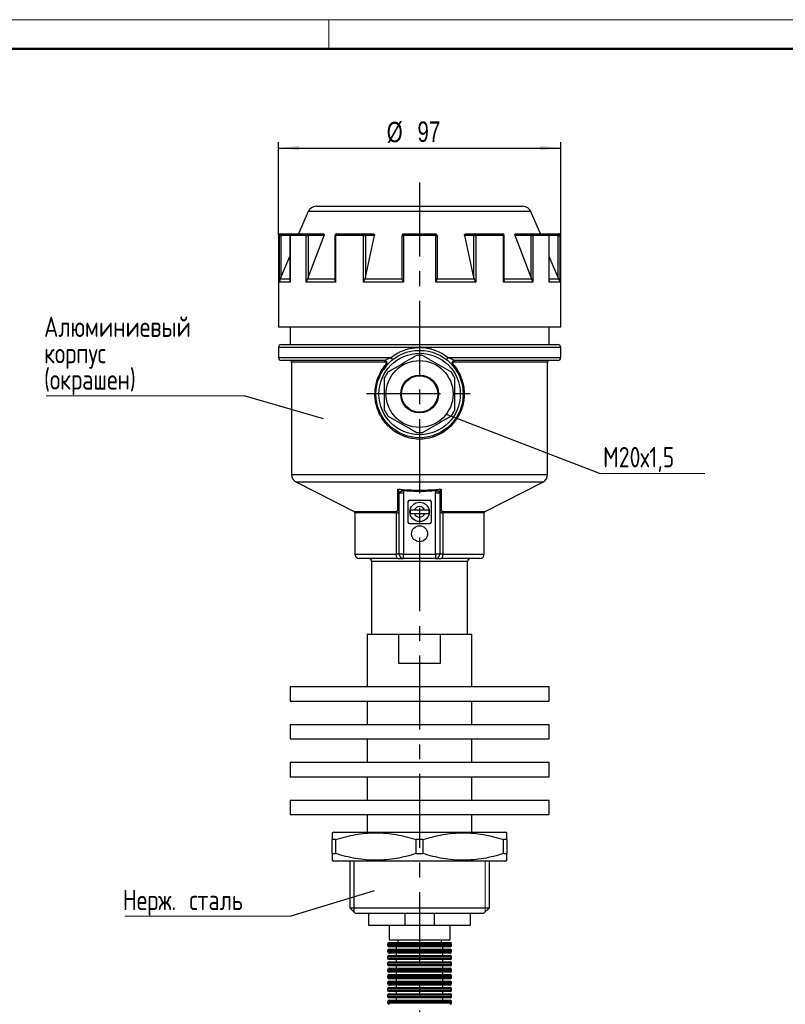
# Model space of a CAD drawing. Header units: millimetres. Extents: x 0 to 420, y 0 to 297.
# Tile 3 of 6: x 157 to 288, y 128 to 297. Entities that reach past the tile are written whole.
import ezdxf

# ---------------------------------------------------------------- set-up
doc = ezdxf.new("R2010")
doc.units = ezdxf.units.MM
doc.linetypes.add('CENTERX2', pattern=[20.32, 12.7, -2.54, 2.54, -2.54])
doc.layers.add('ОСЕВЫЕ', color=7, linetype='Continuous')
doc.layers.add('ОСНОВНОЙ', color=7, linetype='Continuous', lineweight=25)
doc.styles.add('SLDTEXTSTYLE4', font='TXT', dxfattribs={"width": 0.75})
doc.styles.add('SLDTEXTSTYLE6', font='TXT', dxfattribs={"width": 0.75, "bigfont": 'bigfont'})
doc.dimstyles.new('SLDDIMSTYLE0', dxfattribs={"dimtxt": 3.5, "dimasz": 3.556, "dimexe": 0, "dimexo": 0.0625, "dimgap": 0.875, "dimtad": 1, "dimdec": 0, "dimlfac": 2, "dimrnd": 1e-09, "dimzin": 12, "dimdsep": 46, "dimtxsty": 'SLDTEXTSTYLE4', "dimsah": 1, "dimcen": 0.09, "dimadec": 0, "dimazin": 3, "dimtfac": 1, "dimtdec": 0, "dimtofl": 0, "dimtmove": 0, "dimatfit": 3, "dimfxl": 0, "dimfrac": 2, "dimtolj": 1, "dimtzin": 12, "dimarcsym": 0})
doc.dimstyles.new('SLDDIMSTYLE3', dxfattribs={"dimtxt": 0.18, "dimasz": 3.556, "dimexe": 0, "dimexo": 0.0625, "dimgap": 0, "dimtad": 0, "dimtih": 1, "dimtoh": 1, "dimdec": 0, "dimrnd": 1e-09, "dimzin": 0, "dimdsep": 46, "dimtxsty": 'Standard', "dimblk1": 'NONE', "dimblk2": 'NONE', "dimsah": 1, "dimcen": 0.09, "dimadec": 0, "dimazin": 0, "dimtfac": 3.556, "dimtdec": 0, "dimtofl": 0, "dimtmove": 0, "dimatfit": 3, "dimldrblk": 'NONE', "dimfxl": 0, "dimfrac": 2, "dimtolj": 1, "dimtzin": 0, "dimarcsym": 0})

# ---------------------------------------------------------------- blocks, each defined once
blk = doc.blocks.new('_D_6')
at = {"layer": 'ОСЕВЫЕ'}
for p, q in [((201.32, 259.94), (201.32, 275.94)), ((249.82, 259.94), (249.82, 275.94)), ((201.32, 274.94), (249.82, 274.94))]:
    blk.add_line(p, q, dxfattribs=at)
for points in [[(201.32, 274.94), (204.87, 274.56), (204.87, 275.32)], [(249.82, 274.94), (246.26, 275.32), (246.26, 274.56)]]:
    blk.add_solid(points, dxfattribs=at)
at = {"layer": 'ОСЕВЫЕ', "char_height": 3.5, "attachment_point": 1, "style": 'SLDTEXTSTYLE4'}
for s, insert in [('%%c', (219.93, 279.45)), ('97', (225.21, 279.51))]:
    blk.add_mtext(s, dxfattribs=dict(at, insert=insert))
blk = doc.blocks.new('SW_NOTE_0_2')
at = {"color": 0, "linetype": 'Continuous', "lineweight": 0}
blk.add_line((-33.99, 0), (0, 0), dxfattribs=at)
at = {"color": 0, "linetype": 'Continuous', "lineweight": 0, "char_height": 3.5, "attachment_point": 1, "style": 'SLDTEXTSTYLE6'}
for s, insert in [('Алюминиевый', (-34.38, 13.65)), ('корпус', (-34.38, 9.12)), ('(окрашен)', (-34.38, 4.6))]:
    blk.add_mtext(s, dxfattribs=dict(at, insert=insert))
blk = doc.blocks.new('_None')
blk = doc.blocks.new('SW_NOTE_0_3')
at = {"color": 0, "linetype": 'Continuous', "lineweight": 0}
blk.add_line((-28.53, 0), (0, 0), dxfattribs=at)
at = {"color": 0, "linetype": 'Continuous', "lineweight": 0, "insert": (-28.92, 4.56), "char_height": 3.5, "attachment_point": 1, "style": 'SLDTEXTSTYLE6'}
blk.add_mtext('Нерж. сталь', dxfattribs=at)
blk = doc.blocks.new('SW_NOTE_0_4')
at = {"color": 0, "linetype": 'Continuous', "lineweight": 0}
blk.add_line((17.99, 0), (0, 0), dxfattribs=at)
at = {"color": 0, "linetype": 'Continuous', "lineweight": 0, "insert": (0.49, 4.55), "char_height": 3.5, "attachment_point": 1, "style": 'SLDTEXTSTYLE6'}
blk.add_mtext('М20х1,5', dxfattribs=at)

msp = doc.modelspace()

# ---------------------------------------------------------------- linework, layer by layer
at = {"color": 7, "linetype": 'Continuous', "lineweight": 18}
for p, q in [((0, 297), (420, 297)), ((236.83, 143.71), (236.83, 152.44))]:
    msp.add_line(p, q, dxfattribs=at)
at = {"color": 7, "linetype": 'Continuous', "lineweight": 50}
msp.add_line((415, 292), (20, 292), dxfattribs=at)
at = {"color": 7, "linetype": 'Continuous', "lineweight": 25}
for p, q in [((206.43, 264.04), (204.77, 260.19)), ((207.8, 264.94), (243.33, 264.94)), ((246.37, 260.19), (244.71, 264.04)), ((201.32, 259.94), (201.32, 244.19)), ((201.48, 251.93), (201.48, 259.94)), ((201.48, 259.94), (201.73, 259.94)), ((201.57, 260.19), (201.73, 260.19)), ((201.73, 260.19), (203.55, 260.19)), ((201.73, 260.19), (201.73, 259.94)), ((201.73, 259.94), (201.73, 252.7)), ((203.3, 259.94), (203.3, 252.15)), ((203.32, 259.94), (203.32, 251.93)), ((206.09, 259.94), (203.32, 259.94)), ((203.55, 260.19), (206.3, 260.19)), ((206.09, 251.93), (206.09, 259.94)), ((206.09, 259.94), (206.42, 259.94)), ((206.3, 260.19), (209.09, 260.19)), ((206.42, 252.7), (209.15, 259.94)), ((206.42, 259.94), (206.42, 252.7)), ((209.15, 259.94), (206.42, 259.94)), ((211.02, 259.94), (211.02, 252.42)), ((211.12, 259.94), (211.12, 251.93)), ((215.93, 259.94), (211.12, 259.94)), ((211.27, 260.19), (216.03, 260.19)), ((215.93, 251.93), (215.93, 259.94)), ((215.93, 259.94), (216.25, 259.94)), ((216.03, 260.19), (217.64, 260.19)), ((216.25, 252.7), (217.82, 259.94)), ((216.25, 259.94), (216.25, 252.7)), ((217.82, 259.94), (216.25, 259.94)), ((222.57, 252.7), (222.57, 259.94)), ((222.57, 259.94), (222.79, 259.94)), ((222.79, 259.94), (222.79, 251.93)), ((228.35, 259.94), (222.79, 259.94)), ((222.82, 260.19), (228.32, 260.19)), ((228.35, 251.93), (228.35, 259.94)), ((228.35, 259.94), (228.57, 259.94)), ((228.57, 259.94), (228.57, 252.7)), ((234.89, 252.7), (233.32, 259.94)), ((234.89, 259.94), (233.32, 259.94)), ((233.49, 260.19), (235.11, 260.19)), ((234.89, 259.94), (235.21, 259.94)), ((234.89, 252.7), (234.89, 259.94)), ((235.11, 260.19), (239.87, 260.19)), ((235.21, 259.94), (235.21, 251.93)), ((240.02, 259.94), (235.21, 259.94)), ((240.02, 251.93), (240.02, 259.94)), ((240.12, 252.42), (240.12, 259.94)), ((244.72, 252.7), (241.99, 259.94)), ((244.72, 259.94), (241.99, 259.94)), ((242.05, 260.19), (244.84, 260.19)), ((244.72, 259.94), (245.04, 259.94)), ((244.72, 252.7), (244.72, 259.94)), ((244.84, 260.19), (247.59, 260.19)), ((245.04, 259.94), (245.04, 251.93)), ((247.82, 259.94), (245.04, 259.94)), ((247.59, 260.19), (249.41, 260.19)), ((247.82, 251.93), (247.82, 259.94)), ((247.84, 252.15), (247.84, 259.94)), ((249.41, 260.19), (249.41, 259.94)), ((249.41, 260.19), (249.57, 260.19)), ((249.41, 252.7), (249.41, 259.94)), ((249.41, 259.94), (249.66, 259.94)), ((249.66, 259.94), (249.66, 251.93)), ((249.82, 244.19), (249.82, 259.94)), ((201.73, 252.7), (203.3, 256.31)), ((249.41, 252.7), (247.84, 256.31)), ((201.73, 252.7), (201.6, 252.43)), ((206.42, 252.7), (206.3, 252.43)), ((211.02, 252.43), (206.3, 252.43)), ((216.25, 252.7), (216.16, 252.43)), ((222.6, 252.43), (216.16, 252.43)), ((222.6, 252.43), (222.57, 252.7)), ((228.57, 252.7), (228.54, 252.43)), ((234.98, 252.43), (228.54, 252.43)), ((234.98, 252.43), (234.89, 252.7)), ((244.84, 252.43), (240.12, 252.43)), ((244.84, 252.43), (244.72, 252.7)), ((249.53, 252.43), (249.41, 252.7)), ((203.32, 251.93), (201.48, 251.93)), ((211.12, 251.93), (206.09, 251.93)), ((222.79, 251.93), (215.93, 251.93)), ((235.21, 251.93), (228.35, 251.93)), ((245.04, 251.93), (240.02, 251.93)), ((249.66, 251.93), (247.82, 251.93)), ((249.82, 244.19), (201.32, 244.19)), ((203.32, 244.19), (203.32, 241.19)), ((247.82, 241.19), (247.82, 244.19)), ((201.32, 240.69), (201.32, 238.94)), ((225.57, 240.69), (201.32, 240.69)), ((201.82, 241.19), (249.32, 241.19)), ((249.82, 238.94), (249.82, 240.69)), ((219.53, 238.44), (201.82, 238.44)), ((203.57, 238.19), (203.57, 218.86)), ((219.91, 237.61), (219.44, 236.88)), ((249.32, 238.44), (231.6, 238.44)), ((247.57, 218.86), (247.57, 238.19)), ((233.04, 232.52), (233.05, 232.84)), ((204.39, 217.53), (214.31, 212.51)), ((236.83, 212.51), (246.75, 217.53)), ((222.75, 216.06), (222.05, 215.81)), ((222.82, 215.65), (222.07, 215.65)), ((222.07, 205.19), (222.07, 215.65)), ((222.82, 215.65), (222.82, 205.19)), ((229.07, 215.65), (228.32, 215.65)), ((228.32, 205.19), (228.32, 215.65)), ((229.09, 215.81), (228.39, 216.06)), ((229.07, 215.65), (229.07, 205.19)), ((223.57, 214.19), (223.57, 210.69)), ((223.82, 214.44), (227.32, 214.44)), ((227.57, 214.19), (227.57, 210.69)), ((214.44, 212.29), (214.44, 205.19)), ((221.59, 205.19), (221.59, 212.29)), ((226.45, 212.72), (224.69, 212.72)), ((224.69, 212.17), (226.45, 212.17)), ((229.55, 212.29), (229.55, 205.19)), ((236.69, 205.19), (236.69, 212.29)), ((223.82, 210.44), (227.32, 210.44)), ((222.07, 205.19), (221.59, 205.19)), ((222.82, 205.19), (222.07, 205.19)), ((222.82, 205.19), (228.32, 205.19)), ((222.82, 204.44), (222.82, 205.19)), ((228.32, 205.19), (228.32, 204.44)), ((229.07, 205.19), (228.32, 205.19)), ((229.55, 205.19), (229.07, 205.19)), ((221.86, 204.44), (215.19, 204.44)), ((217.32, 203.94), (217.32, 191.44)), ((221.86, 204.44), (222.82, 204.44)), ((228.32, 204.44), (222.82, 204.44)), ((228.32, 204.44), (229.28, 204.44)), ((235.94, 204.44), (229.28, 204.44)), ((233.82, 191.44), (233.82, 203.94)), ((216.57, 191.44), (216.57, 182.44)), ((216.57, 191.44), (221.97, 191.44)), ((221.97, 191.44), (221.97, 186.44)), ((221.97, 191.44), (225.57, 191.44)), ((225.57, 191.44), (229.17, 191.44)), ((229.17, 191.44), (234.57, 191.44)), ((229.17, 186.44), (229.17, 191.44)), ((234.57, 182.44), (234.57, 191.44)), ((221.97, 186.44), (229.17, 186.44)), ((203.32, 182.44), (203.32, 179.94)), ((203.32, 182.44), (247.82, 182.44)), ((247.82, 179.94), (247.82, 182.44)), ((203.32, 179.94), (247.82, 179.94)), ((216.57, 179.94), (216.57, 175.94)), ((234.57, 175.94), (234.57, 179.94)), ((203.32, 175.94), (203.32, 173.44)), ((203.32, 175.94), (247.82, 175.94)), ((247.82, 173.44), (247.82, 175.94)), ((203.32, 173.44), (247.82, 173.44)), ((216.57, 173.44), (216.57, 169.44)), ((234.57, 169.44), (234.57, 173.44)), ((203.32, 169.44), (203.32, 166.94)), ((203.32, 169.44), (247.82, 169.44)), ((247.82, 166.94), (247.82, 169.44)), ((203.32, 166.94), (247.82, 166.94)), ((216.57, 166.94), (216.57, 162.94)), ((234.57, 162.94), (234.57, 166.94)), ((203.32, 162.94), (203.32, 160.44)), ((203.32, 162.94), (247.82, 162.94)), ((247.82, 160.44), (247.82, 162.94)), ((203.32, 160.44), (247.82, 160.44)), ((216.57, 160.44), (216.57, 157.44)), ((234.57, 157.44), (234.57, 160.44)), ((210.82, 157.44), (210.57, 157.3)), ((210.82, 157.44), (240.32, 157.44)), ((240.57, 157.3), (240.32, 157.44)), ((211.14, 156.14), (210.57, 156.14)), ((210.57, 153.74), (210.57, 156.14)), ((211.14, 156.14), (211.14, 153.74)), ((226.14, 156.14), (225, 156.14)), ((225, 153.74), (225, 156.14)), ((226.14, 156.14), (226.14, 153.74)), ((240.57, 156.14), (240, 156.14)), ((240, 153.74), (240, 156.14)), ((240.57, 156.14), (240.57, 153.74)), ((210.57, 153.74), (211.14, 153.74)), ((210.57, 152.59), (210.82, 152.44)), ((240.32, 152.44), (210.82, 152.44)), ((213.57, 152.44), (213.57, 144.44)), ((225, 153.74), (226.14, 153.74)), ((237.57, 144.44), (237.57, 152.44)), ((240, 153.74), (240.57, 153.74)), ((240.32, 152.44), (240.57, 152.59)), ((213.57, 144.44), (214.57, 143.44)), ((213.57, 144.44), (237.57, 144.44)), ((236.57, 143.44), (237.57, 144.44)), ((236.57, 143.44), (214.57, 143.44)), ((216.82, 143.44), (216.82, 141.44)), ((223.03, 143.44), (223.03, 141.44)), ((228.1, 143.44), (228.1, 141.44)), ((234.32, 141.44), (234.32, 143.44)), ((216.82, 141.44), (223.03, 141.44)), ((220.32, 141.44), (220.32, 138.94)), ((223.03, 141.44), (228.1, 141.44)), ((228.1, 141.44), (234.32, 141.44)), ((230.82, 138.94), (230.82, 141.44)), ((220.32, 138.94), (230.82, 138.94)), ((221.82, 138.94), (221.82, 138.44)), ((229.32, 138.44), (229.32, 138.94)), ((220.07, 138.19), (220.07, 137.99)), ((220.07, 137.09), (220.07, 136.89)), ((220.32, 138.44), (230.82, 138.44)), ((230.82, 137.74), (220.32, 137.74)), ((220.32, 137.34), (230.82, 137.34)), ((221.57, 137.74), (221.57, 137.34)), ((229.57, 137.34), (229.57, 137.74)), ((231.07, 137.99), (231.07, 138.19)), ((231.07, 136.89), (231.07, 137.09)), ((220.07, 135.99), (220.07, 135.79)), ((230.82, 136.64), (220.32, 136.64)), ((220.32, 136.24), (230.82, 136.24)), ((230.82, 135.54), (220.32, 135.54)), ((221.57, 136.64), (221.57, 136.24)), ((221.57, 135.54), (221.57, 135.14)), ((229.57, 136.24), (229.57, 136.64)), ((229.57, 135.14), (229.57, 135.54)), ((231.07, 135.79), (231.07, 135.99)), ((220.07, 134.89), (220.07, 134.69)), ((220.07, 133.79), (220.07, 133.59)), ((220.32, 135.14), (230.82, 135.14)), ((230.82, 134.44), (220.32, 134.44)), ((220.32, 134.04), (230.82, 134.04)), ((221.57, 134.44), (221.57, 134.04)), ((229.57, 134.04), (229.57, 134.44)), ((231.07, 134.69), (231.07, 134.89)), ((231.07, 133.59), (231.07, 133.79)), ((220.07, 132.69), (220.07, 132.49)), ((230.82, 133.34), (220.32, 133.34)), ((220.32, 132.94), (230.82, 132.94)), ((230.82, 132.24), (220.32, 132.24)), ((221.57, 133.34), (221.57, 132.94)), ((221.57, 132.24), (221.57, 131.84)), ((229.57, 132.94), (229.57, 133.34)), ((229.57, 131.84), (229.57, 132.24)), ((231.07, 132.49), (231.07, 132.69)), ((220.07, 131.59), (220.07, 131.39)), ((220.07, 130.49), (220.07, 130.29)), ((220.32, 131.84), (230.82, 131.84)), ((230.82, 131.14), (220.32, 131.14)), ((220.32, 130.74), (230.82, 130.74)), ((221.57, 131.14), (221.57, 130.74)), ((229.57, 130.74), (229.57, 131.14)), ((231.07, 131.39), (231.07, 131.59)), ((231.07, 130.29), (231.07, 130.49)), ((220.07, 129.39), (220.07, 129.19)), ((230.82, 130.04), (220.32, 130.04)), ((220.32, 129.64), (230.82, 129.64)), ((230.82, 128.94), (220.32, 128.94)), ((221.57, 130.04), (221.57, 129.64)), ((221.57, 128.94), (221.57, 128.54)), ((229.57, 129.64), (229.57, 130.04)), ((229.57, 128.54), (229.57, 128.94)), ((231.07, 129.19), (231.07, 129.39)), ((220.07, 128.29), (220.07, 128.09)), ((220.32, 128.54), (230.82, 128.54)), ((231.07, 128.09), (231.07, 128.29))]:
    msp.add_line(p, q, dxfattribs=at)
at = {"color": 8, "linetype": 'Continuous', "lineweight": 25}
for p, q in [((244.71, 264.04), (206.43, 264.04)), ((201.48, 259.94), (201.32, 259.94)), ((203.3, 259.94), (201.73, 259.94)), ((203.3, 259.94), (203.32, 259.94)), ((211.02, 259.94), (211.12, 259.94)), ((240.02, 259.94), (240.12, 259.94)), ((247.82, 259.94), (247.84, 259.94)), ((249.41, 259.94), (247.84, 259.94)), ((249.82, 259.94), (249.66, 259.94)), ((203.3, 252.43), (201.6, 252.43)), ((249.53, 252.43), (247.84, 252.43)), ((249.82, 240.69), (225.57, 240.69)), ((201.32, 238.94), (220.68, 238.94)), ((230.46, 238.94), (249.82, 238.94)), ((219.6, 238.19), (203.57, 238.19)), ((247.57, 238.19), (231.54, 238.19)), ((203.57, 218.86), (247.57, 218.86)), ((246.75, 217.53), (204.39, 217.53)), ((214.31, 212.51), (221.54, 212.51)), ((221.59, 212.29), (214.44, 212.29)), ((236.69, 212.29), (229.55, 212.29)), ((229.6, 212.51), (236.83, 212.51)), ((214.44, 205.19), (221.59, 205.19)), ((229.55, 205.19), (236.69, 205.19)), ((233.82, 203.94), (217.32, 203.94)), ((231.07, 138.19), (220.07, 138.19)), ((220.07, 137.99), (231.07, 137.99)), ((231.07, 137.09), (220.07, 137.09)), ((220.07, 136.89), (231.07, 136.89)), ((231.07, 135.99), (220.07, 135.99)), ((220.07, 135.79), (231.07, 135.79)), ((231.07, 134.89), (220.07, 134.89)), ((220.07, 134.69), (231.07, 134.69)), ((231.07, 133.79), (220.07, 133.79)), ((220.07, 133.59), (231.07, 133.59)), ((231.07, 132.69), (220.07, 132.69)), ((220.07, 132.49), (231.07, 132.49)), ((231.07, 131.59), (220.07, 131.59)), ((220.07, 131.39), (231.07, 131.39)), ((231.07, 130.49), (220.07, 130.49)), ((220.07, 130.29), (231.07, 130.29)), ((231.07, 129.39), (220.07, 129.39)), ((220.07, 129.19), (231.07, 129.19)), ((231.07, 128.29), (220.07, 128.29)), ((220.07, 128.09), (231.07, 128.09))]:
    msp.add_line(p, q, dxfattribs=at)
at = {"color": 7, "linetype": 'Continuous', "lineweight": 25, "flags": 128}
for points in [[(206.3, 260.19), (206.32, 260.19), (206.34, 260.17), (206.36, 260.15), (206.38, 260.12), (206.4, 260.08), (206.41, 260.04), (206.42, 259.99), (206.42, 259.94)], [(211.27, 260.19), (211.24, 260.19), (211.21, 260.17), (211.18, 260.15), (211.16, 260.12), (211.14, 260.08), (211.13, 260.04), (211.12, 259.99), (211.12, 259.94)], [(216.03, 260.19), (216.01, 260.19), (215.99, 260.17), (215.97, 260.15), (215.96, 260.12), (215.95, 260.08), (215.94, 260.04), (215.93, 259.99), (215.93, 259.94)], [(235.11, 260.19), (235.13, 260.19), (235.15, 260.17), (235.16, 260.15), (235.18, 260.12), (235.19, 260.08), (235.2, 260.04), (235.21, 259.99), (235.21, 259.94)], [(239.87, 260.19), (239.9, 260.19), (239.93, 260.17), (239.95, 260.15), (239.98, 260.12), (239.99, 260.08), (240.01, 260.04), (240.02, 259.99), (240.02, 259.94)], [(244.84, 260.19), (244.82, 260.19), (244.79, 260.17), (244.77, 260.15), (244.75, 260.12), (244.74, 260.08), (244.73, 260.04), (244.72, 259.99), (244.72, 259.94)], [(221.86, 204.44), (221.8, 204.46), (221.75, 204.5), (221.71, 204.57), (221.67, 204.66), (221.63, 204.77), (221.61, 204.9), (221.59, 205.05), (221.59, 205.19)], [(229.55, 205.19), (229.54, 205.05), (229.53, 204.9), (229.5, 204.77), (229.47, 204.66), (229.43, 204.57), (229.38, 204.5), (229.33, 204.46), (229.28, 204.44)]]:
    msp.add_lwpolyline(points, dxfattribs=at)
at = {"color": 7, "linetype": 'Continuous', "lineweight": 25}
for centre, radius in [((225.57, 232.69), 7.5), ((225.57, 232.69), 7), ((225.57, 232.69), 5.75), ((225.57, 232.69), 3.25), ((225.57, 232.69), 3.12), ((225.57, 212.44), 1.67), ((225.57, 208.69), 1.37)]:
    msp.add_circle(centre, radius, dxfattribs=at)
for centre, radius, start, end in [((207.8, 263.44), 1.5, 90, 156.666), ((243.33, 263.44), 1.5, 23.334, 90), ((201.57, 259.94), 0.25, 90, 180), ((201.73, 259.94), 0.249, 90.1899, 180.1887), ((203.55, 259.94), 0.25, 90, 180), ((203.56, 259.95), 0.24, 92.5659, 182.3543), ((206.32, 259.96), 0.229, 96.9182, 185.5507), ((211.27, 259.94), 0.25, 90, 180), ((216.01, 259.96), 0.235, 356.1887, 85.5981), ((222.82, 259.94), 0.25, 90, 180), ((223.36, 260), 0.57, 160.7177, 186.209), ((227.78, 260), 0.57, 353.791, 19.2823), ((228.32, 259.94), 0.25, 0, 90), ((235.13, 259.96), 0.235, 94.4019, 183.8113), ((239.87, 259.94), 0.25, 0, 90), ((244.81, 259.96), 0.229, 354.4493, 83.0818), ((247.59, 259.94), 0.25, 0, 90), ((247.58, 259.95), 0.24, 357.6457, 87.4341), ((249.41, 259.94), 0.249, 359.8113, 89.8101), ((249.57, 259.94), 0.25, 0, 90), ((201.82, 240.69), 0.5, 90, 180), ((249.32, 240.69), 0.5, 0, 90), ((201.82, 238.94), 0.5, 180, 270), ((220.18, 238.42), 0.724, 10.536, 46.2675), ((225.57, 232.69), 6.63, 85.0876, 94.9124), ((230.96, 238.42), 0.724, 133.7325, 169.464), ((249.32, 238.94), 0.5, 270, 0), ((203.32, 238.19), 0.25, 0, 90), ((219.53, 237.94), 0.5, 341.054, 90), ((219.32, 238.25), 0.287, 348.367, 41.9906), ((219.62, 237.53), 0.3, 16.8774, 56.8107), ((231.6, 237.94), 0.5, 90, 221.0145), ((231.51, 237.53), 0.3, 123.1893, 163.1226), ((231.82, 238.25), 0.287, 138.0094, 191.633), ((247.82, 238.19), 0.25, 90, 180), ((225.57, 232.69), 6.63, 145.0876, 154.9124), ((225.57, 232.69), 6.63, 25.0876, 34.9124), ((225.57, 232.69), 6.63, 205.0876, 214.9124), ((225.57, 232.69), 6.62, 325.0876, 334.9124), ((225.57, 232.69), 6.62, 265.0876, 274.9124), ((205.07, 218.86), 1.5, 180, 243.1721), ((246.07, 218.86), 1.5, 296.8279, 0), ((223.82, 214.19), 0.25, 90, 180), ((225.57, 212.44), 0.925, 17.2953, 162.7047), ((227.32, 214.19), 0.25, 0, 90), ((214.19, 212.29), 0.25, 0, 63.1721), ((221.16, 212.31), 0.425, 356.8302, 27.991), ((221.83, 212.44), 0.234, 2.5566, 85.0211), ((225.57, 212.44), 1.63, 170.2997, 189.7003), ((225.57, 212.44), 0.925, 197.2953, 342.7047), ((225.57, 212.44), 1.63, 350.2997, 9.7003), ((229.3, 212.44), 0.234, 94.9789, 177.4434), ((229.97, 212.31), 0.425, 152.009, 183.1698), ((236.94, 212.29), 0.25, 116.8279, 180), ((223.82, 210.69), 0.25, 180, 270), ((227.32, 210.69), 0.25, 270, 0), ((215.19, 205.19), 0.75, 180, 270), ((222.82, 205.19), 0.75, 180, 270), ((228.32, 205.19), 0.75, 270, 0), ((235.94, 205.19), 0.75, 270, 0), ((216.82, 203.94), 0.5, 0, 90), ((234.32, 203.94), 0.5, 90, 180), ((220.32, 138.19), 0.25, 90, 180), ((220.32, 137.99), 0.25, 180, 270), ((220.32, 137.09), 0.25, 90, 180), ((230.82, 138.19), 0.25, 0, 90), ((230.82, 137.99), 0.25, 270, 0), ((230.82, 137.09), 0.25, 0, 90), ((220.32, 136.89), 0.25, 180, 270), ((220.32, 135.99), 0.25, 90, 180), ((220.32, 135.79), 0.25, 180, 270), ((230.82, 136.89), 0.25, 270, 0), ((230.82, 135.99), 0.25, 0, 90), ((230.82, 135.79), 0.25, 270, 0), ((220.32, 134.89), 0.25, 90, 180), ((220.32, 134.69), 0.25, 180, 270), ((220.32, 133.79), 0.25, 90, 180), ((230.82, 134.89), 0.25, 0, 90), ((230.82, 134.69), 0.25, 270, 0), ((230.82, 133.79), 0.25, 0, 90), ((220.32, 133.59), 0.25, 180, 270), ((220.32, 132.69), 0.25, 90, 180), ((220.32, 132.49), 0.25, 180, 270), ((230.82, 133.59), 0.25, 270, 0), ((230.82, 132.69), 0.25, 0, 90), ((230.82, 132.49), 0.25, 270, 0), ((220.32, 131.59), 0.25, 90, 180), ((220.32, 131.39), 0.25, 180, 270), ((220.32, 130.49), 0.25, 90, 180), ((220.32, 130.29), 0.25, 180, 270), ((230.82, 131.59), 0.25, 0, 90), ((230.82, 131.39), 0.25, 270, 0), ((230.82, 130.49), 0.25, 0, 90), ((230.82, 130.29), 0.25, 270, 0), ((220.32, 129.39), 0.25, 90, 180), ((220.32, 129.19), 0.25, 180, 270), ((230.82, 129.39), 0.25, 0, 90), ((230.82, 129.19), 0.25, 270, 0), ((220.32, 128.29), 0.25, 90, 180), ((220.32, 128.09), 0.25, 180, 270), ((230.82, 128.29), 0.25, 0, 90), ((230.82, 128.09), 0.25, 270, 0)]:
    msp.add_arc(centre, radius, start, end, dxfattribs=at)
for points, knots in [([(209.09, 260.19), (209.1, 260.19), (209.13, 260.18), (209.16, 260.15), (209.18, 260.09), (209.18, 260.02), (209.16, 259.97), (209.15, 259.94)], [0, 0, 0, 0, 0.191459, 0.382973, 0.574512, 0.775585, 1, 1, 1, 1]), ([(217.64, 260.19), (217.67, 260.19), (217.71, 260.18), (217.77, 260.15), (217.81, 260.09), (217.83, 260.02), (217.82, 259.97), (217.82, 259.94)], [0, 0, 0, 0, 0.191459, 0.382973, 0.574512, 0.775585, 1, 1, 1, 1]), ([(233.32, 259.94), (233.31, 259.97), (233.3, 260.03), (233.33, 260.11), (233.38, 260.16), (233.44, 260.19), (233.48, 260.19), (233.49, 260.19)], [0, 0, 0, 0, 0.233066, 0.466775, 0.683439, 0.881794, 1, 1, 1, 1]), ([(241.99, 259.94), (241.98, 259.97), (241.96, 260.03), (241.96, 260.11), (241.98, 260.16), (242.01, 260.19), (242.04, 260.19), (242.05, 260.19)], [0, 0, 0, 0, 0.233066, 0.466775, 0.683439, 0.881794, 1, 1, 1, 1]), ([(201.6, 252.43), (201.56, 252.31), (201.5, 252.14), (201.48, 251.98), (201.48, 251.93), (201.48, 251.93)], [0, 0, 0, 0, 0.745349, 0.990854, 1, 1, 1, 1]), ([(203.32, 251.93), (203.32, 251.93), (203.31, 251.98), (203.29, 252.05), (203.3, 252.12), (203.31, 252.15)], [0, 0, 0, 0, 0.0208157, 0.5795821, 1, 1, 1, 1]), ([(206.3, 252.43), (206.24, 252.31), (206.16, 252.14), (206.11, 251.98), (206.1, 251.93), (206.09, 251.93)], [0, 0, 0, 0, 0.745349, 0.990854, 1, 1, 1, 1]), ([(211.12, 251.93), (211.12, 251.93), (211.1, 251.98), (211.04, 252.14), (211.03, 252.31), (211.02, 252.43)], [0, 0, 0, 0, 0.009146, 0.254651, 1, 1, 1, 1]), ([(216.16, 252.43), (216.1, 252.31), (216.02, 252.14), (215.95, 251.98), (215.93, 251.93), (215.93, 251.93)], [0, 0, 0, 0, 0.745349, 0.990854, 1, 1, 1, 1]), ([(222.79, 251.93), (222.79, 251.93), (222.77, 251.98), (222.7, 252.14), (222.64, 252.31), (222.6, 252.43)], [0, 0, 0, 0, 0.009146, 0.254651, 1, 1, 1, 1]), ([(228.54, 252.43), (228.5, 252.31), (228.44, 252.14), (228.37, 251.98), (228.35, 251.93), (228.35, 251.93)], [0, 0, 0, 0, 0.745349, 0.990854, 1, 1, 1, 1]), ([(235.21, 251.93), (235.21, 251.93), (235.19, 251.98), (235.12, 252.14), (235.04, 252.31), (234.98, 252.43)], [0, 0, 0, 0, 0.009146, 0.254651, 1, 1, 1, 1]), ([(240.12, 252.43), (240.11, 252.31), (240.09, 252.14), (240.04, 251.98), (240.02, 251.93), (240.02, 251.93)], [0, 0, 0, 0, 0.745349, 0.990854, 1, 1, 1, 1]), ([(245.04, 251.93), (245.04, 251.93), (245.03, 251.98), (244.98, 252.14), (244.9, 252.31), (244.84, 252.43)], [0, 0, 0, 0, 0.009146, 0.254651, 1, 1, 1, 1]), ([(247.83, 252.15), (247.83, 252.12), (247.84, 252.05), (247.83, 251.98), (247.82, 251.93), (247.82, 251.93)], [0, 0, 0, 0, 0.420418, 0.979184, 1, 1, 1, 1]), ([(249.66, 251.93), (249.66, 251.93), (249.66, 251.98), (249.64, 252.14), (249.58, 252.31), (249.53, 252.43)], [0, 0, 0, 0, 0.009146, 0.254651, 1, 1, 1, 1]), ([(220.68, 238.94), (221.02, 239.22), (221.38, 239.47), (221.95, 239.79), (222.15, 239.89), (222.55, 240.08), (222.76, 240.16), (223.38, 240.39), (223.81, 240.5), (224.46, 240.61), (224.68, 240.64), (225.12, 240.68), (225.35, 240.69), (225.57, 240.69)], [0, 0, 0, 0, 0.25, 0.25, 0.375, 0.375, 0.5, 0.5, 0.75, 0.75, 0.875, 0.875, 1, 1, 1, 1]), ([(225.57, 240.69), (226.01, 240.69), (226.45, 240.65), (227.1, 240.54), (227.32, 240.49), (227.75, 240.38), (227.97, 240.31), (228.59, 240.09), (228.99, 239.9), (229.75, 239.47), (230.12, 239.22), (230.46, 238.94)], [0, 0, 0, 0, 0.25, 0.25, 0.375, 0.375, 0.5, 0.5, 0.75, 0.75, 1, 1, 1, 1]), ([(220.68, 238.94), (220.56, 238.89), (220.44, 238.84), (220.22, 238.75), (220.11, 238.7), (219.91, 238.6), (219.81, 238.55), (219.68, 238.5), (219.64, 238.48), (219.58, 238.45), (219.55, 238.44), (219.53, 238.44)], [0, 0, 0, 0, 0.25, 0.25, 0.5, 0.5, 0.75, 0.75, 0.875, 0.875, 1, 1, 1, 1]), ([(220.14, 236.48), (220.4, 236.64), (220.93, 236.94), (222.02, 237.57), (223.45, 238.4), (224.48, 238.99), (225, 239.29)], [0, 0, 0, 0, 0.171553, 0.346277, 0.664961, 1, 1, 1, 1]), ([(226.14, 239.29), (226.4, 239.14), (226.93, 238.83), (228.02, 238.2), (229.45, 237.38), (230.48, 236.79), (231, 236.48)], [0, 0, 0, 0, 0.171553, 0.346277, 0.664961, 1, 1, 1, 1]), ([(231.6, 238.44), (231.59, 238.44), (231.56, 238.45), (231.49, 238.48), (231.45, 238.49), (231.33, 238.55), (231.23, 238.6), (231.02, 238.7), (230.92, 238.75), (230.69, 238.84), (230.58, 238.89), (230.46, 238.94)], [0, 0, 0, 0, 0.125, 0.125, 0.25, 0.25, 0.5, 0.5, 0.75, 0.75, 1, 1, 1, 1]), ([(231.35, 237.78), (231.83, 237.22), (232.22, 236.61), (232.6, 235.77), (232.67, 235.6), (232.8, 235.25), (232.86, 235.08), (233.02, 234.55), (233.1, 234.19), (233.18, 233.64), (233.2, 233.46), (233.22, 233.09), (233.23, 232.9), (233.23, 232.34), (233.21, 231.97), (233.11, 231.25), (233.03, 230.88), (232.82, 230.17), (232.7, 229.82), (232.4, 229.16), (232.22, 228.83), (231.93, 228.37), (231.83, 228.22), (231.61, 227.92), (231.5, 227.78), (231.14, 227.36), (230.89, 227.1), (230.34, 226.62), (230.05, 226.39), (229.44, 225.99), (229.12, 225.81), (228.62, 225.58), (228.46, 225.51), (228.11, 225.38), (227.94, 225.32), (227.05, 225.05), (226.32, 224.94), (225.39, 224.94), (225.2, 224.95), (224.83, 224.97), (224.65, 225), (224.1, 225.08), (223.74, 225.16), (223.03, 225.37), (222.69, 225.5), (222.02, 225.81), (221.7, 225.99), (221.24, 226.29), (221.09, 226.4), (220.8, 226.62), (220.66, 226.74), (220.25, 227.1), (220, 227.36), (219.52, 227.91), (219.31, 228.21), (218.91, 228.83), (218.74, 229.15), (218.44, 229.82), (218.32, 230.16), (218.11, 230.87), (218.03, 231.24), (217.93, 231.97), (217.9, 232.34), (217.91, 232.89), (217.91, 233.07), (217.94, 233.45), (217.96, 233.63), (218.04, 234.18), (218.12, 234.54), (218.33, 235.25), (218.45, 235.59), (218.91, 236.6), (219.31, 237.22), (219.79, 237.78)], [0, 0, 0, 0, 0.0625, 0.0625, 0.078125, 0.078125, 0.09375, 0.09375, 0.125, 0.125, 0.140625, 0.140625, 0.15625, 0.15625, 0.1875, 0.1875, 0.21875, 0.21875, 0.25, 0.25, 0.28125, 0.28125, 0.296875, 0.296875, 0.3125, 0.3125, 0.34375, 0.34375, 0.375, 0.375, 0.40625, 0.40625, 0.421875, 0.421875, 0.4375, 0.4375, 0.5, 0.5, 0.515625, 0.515625, 0.53125, 0.53125, 0.5625, 0.5625, 0.59375, 0.59375, 0.625, 0.625, 0.640625, 0.640625, 0.65625, 0.65625, 0.6875, 0.6875, 0.71875, 0.71875, 0.75, 0.75, 0.78125, 0.78125, 0.8125, 0.8125, 0.84375, 0.84375, 0.859375, 0.859375, 0.875, 0.875, 0.90625, 0.90625, 0.9375, 0.9375, 1, 1, 1, 1]), ([(219.79, 237.78), (219.82, 237.81), (219.84, 237.86), (219.85, 237.95), (219.84, 238), (219.8, 238.09), (219.77, 238.13), (219.69, 238.18), (219.65, 238.19), (219.6, 238.19)], [0, 0, 0, 0, 0.25, 0.25, 0.5, 0.5, 0.75, 0.75, 1, 1, 1, 1]), ([(220, 237.78), (220, 237.76), (219.98, 237.72), (219.96, 237.68), (219.93, 237.64), (219.92, 237.62), (219.91, 237.62), (219.91, 237.62), (219.91, 237.62)], [0, 0, 0, 0, 0.301586, 0.636002, 0.858696, 0.974074, 0.99386, 1, 1, 1, 1]), ([(232.05, 236.44), (232.02, 236.5), (231.81, 236.93), (231.5, 237.3), (231.23, 237.61)], [0, 0, 0, 0, 0.130746, 1, 1, 1, 1]), ([(231.54, 238.19), (231.49, 238.19), (231.44, 238.18), (231.37, 238.13), (231.33, 238.09), (231.29, 238), (231.29, 237.95), (231.3, 237.86), (231.32, 237.81), (231.35, 237.78)], [0, 0, 0, 0, 0.25, 0.25, 0.5, 0.5, 0.75, 0.75, 1, 1, 1, 1]), ([(219.57, 229.88), (219.57, 230.42), (219.57, 231.52), (219.57, 233.36), (219.57, 234.69), (219.57, 235.37), (219.57, 235.5)], [0, 0, 0, 0, 0.298543, 0.612448, 0.925486, 1, 1, 1, 1]), ([(231.57, 235.5), (231.57, 234.96), (231.57, 233.86), (231.57, 232.02), (231.57, 230.7), (231.57, 230.01), (231.57, 229.88)], [0, 0, 0, 0, 0.298543, 0.612448, 0.925486, 1, 1, 1, 1]), ([(225, 226.09), (224.74, 226.24), (224.2, 226.55), (223.12, 227.18), (221.68, 228.01), (220.66, 228.6), (220.14, 228.9)], [0, 0, 0, 0, 0.171553, 0.346277, 0.664961, 1, 1, 1, 1]), ([(231, 228.9), (230.74, 228.75), (230.2, 228.44), (229.12, 227.81), (227.68, 226.98), (226.66, 226.39), (226.14, 226.09)], [0, 0, 0, 0, 0.171553, 0.346277, 0.664961, 1, 1, 1, 1]), ([(221.84, 216.37), (223.08, 216.24), (224.32, 216.18), (226.81, 216.18), (228.06, 216.24), (229.3, 216.37)], [0, 0, 0, 0, 0.5, 0.5, 1, 1, 1, 1]), ([(221.85, 212.68), (221.85, 213.28), (221.85, 213.89), (221.84, 215.13), (221.84, 215.75), (221.84, 216.37)], [0, 0, 0, 0, 0.5, 0.5, 1, 1, 1, 1]), ([(222.75, 216.06), (222.68, 216.11), (222.61, 216.14), (222.46, 216.2), (222.38, 216.23), (222.15, 216.3), (222, 216.33), (221.84, 216.37)], [0, 0, 0, 0, 0.25, 0.25, 0.5, 0.5, 1, 1, 1, 1]), ([(222.05, 215.81), (222.04, 215.88), (222.02, 215.93), (221.99, 216.03), (221.97, 216.08), (221.91, 216.21), (221.88, 216.29), (221.84, 216.37)], [0, 0, 0, 0, 0.25, 0.25, 0.5, 0.5, 1, 1, 1, 1]), ([(228.39, 216.06), (227.45, 215.99), (226.51, 215.95), (224.63, 215.95), (223.69, 215.99), (222.75, 216.06)], [0, 0, 0, 0, 0.5, 0.5, 1, 1, 1, 1]), ([(228.39, 216.06), (228.46, 216.11), (228.53, 216.14), (228.68, 216.2), (228.76, 216.23), (228.99, 216.3), (229.14, 216.33), (229.3, 216.37)], [0, 0, 0, 0, 0.25, 0.25, 0.5, 0.5, 1, 1, 1, 1]), ([(229.09, 215.81), (229.1, 215.88), (229.12, 215.93), (229.15, 216.03), (229.17, 216.08), (229.22, 216.21), (229.26, 216.29), (229.3, 216.37)], [0, 0, 0, 0, 0.25, 0.25, 0.5, 0.5, 1, 1, 1, 1]), ([(229.3, 216.37), (229.29, 215.75), (229.29, 215.13), (229.29, 213.89), (229.29, 213.28), (229.28, 212.68)], [0, 0, 0, 0, 0.5, 0.5, 1, 1, 1, 1]), ([(221.85, 212.68), (221.85, 212.63), (221.83, 212.59), (221.72, 212.53), (221.64, 212.51), (221.54, 212.51)], [0, 0, 0, 0, 0.5, 0.5, 1, 1, 1, 1]), ([(221.59, 212.29), (221.73, 212.29), (221.85, 212.3), (222.02, 212.37), (222.07, 212.41), (222.07, 212.45)], [0, 0, 0, 0, 0.5, 0.5, 1, 1, 1, 1]), ([(224.69, 212.72), (224.61, 212.72), (224.53, 212.72), (224.38, 212.72), (224.31, 212.72), (224.18, 212.72), (224.12, 212.72), (224.02, 212.72), (223.99, 212.72), (223.96, 212.72)], [0, 0, 0, 0, 0.25, 0.25, 0.5, 0.5, 0.75, 0.75, 1, 1, 1, 1]), ([(223.96, 212.17), (224.01, 212.17), (224.11, 212.17), (224.31, 212.17), (224.38, 212.17), (224.53, 212.17), (224.61, 212.17), (224.69, 212.17)], [0, 0, 0, 0, 0.5, 0.5, 0.75, 0.75, 1, 1, 1, 1]), ([(227.18, 212.72), (227.12, 212.72), (227.02, 212.72), (226.83, 212.72), (226.76, 212.72), (226.61, 212.72), (226.53, 212.72), (226.45, 212.72)], [0, 0, 0, 0, 0.5, 0.5, 0.75, 0.75, 1, 1, 1, 1]), ([(226.45, 212.17), (226.53, 212.17), (226.61, 212.17), (226.76, 212.17), (226.83, 212.17), (226.96, 212.17), (227.02, 212.17), (227.11, 212.17), (227.15, 212.17), (227.18, 212.17)], [0, 0, 0, 0, 0.25, 0.25, 0.5, 0.5, 0.75, 0.75, 1, 1, 1, 1]), ([(229.07, 212.45), (229.07, 212.43), (229.08, 212.41), (229.12, 212.37), (229.15, 212.35), (229.24, 212.32), (229.29, 212.31), (229.41, 212.29), (229.48, 212.29), (229.55, 212.29)], [0, 0, 0, 0, 0.25, 0.25, 0.5, 0.5, 0.75, 0.75, 1, 1, 1, 1]), ([(229.6, 212.51), (229.55, 212.51), (229.5, 212.52), (229.42, 212.53), (229.39, 212.54), (229.34, 212.58), (229.32, 212.59), (229.29, 212.63), (229.28, 212.66), (229.28, 212.68)], [0, 0, 0, 0, 0.25, 0.25, 0.5, 0.5, 0.75, 0.75, 1, 1, 1, 1]), ([(210.57, 157.29), (210.57, 157.29), (210.57, 157.39), (210.57, 157.04), (210.57, 156.44), (210.57, 156.14)], [0, 0, 0, 0, 0.018577, 0.504757, 1, 1, 1, 1]), ([(211.14, 156.14), (212.27, 156.5), (213.41, 156.79), (215.72, 157.19), (216.88, 157.3), (218.63, 157.3), (219.22, 157.27), (220.4, 157.17), (220.98, 157.09), (222.72, 156.79), (223.86, 156.5), (225, 156.14)], [0, 0, 0, 0, 0.25, 0.25, 0.5, 0.5, 0.625, 0.625, 0.75, 0.75, 1, 1, 1, 1]), ([(226.14, 156.14), (227.27, 156.5), (228.41, 156.79), (230.72, 157.19), (231.88, 157.3), (233.63, 157.3), (234.22, 157.27), (235.4, 157.17), (235.98, 157.09), (237.72, 156.79), (238.86, 156.5), (240, 156.14)], [0, 0, 0, 0, 0.25, 0.25, 0.5, 0.5, 0.625, 0.625, 0.75, 0.75, 1, 1, 1, 1]), ([(240.57, 156.14), (240.57, 156.47), (240.57, 157.13), (240.57, 157.23), (240.57, 157.29)], [0, 0, 0, 0, 0.504921, 1, 1, 1, 1]), ([(210.57, 153.74), (210.57, 153.41), (210.57, 152.75), (210.57, 152.65), (210.57, 152.6)], [0, 0, 0, 0, 0.504921, 1, 1, 1, 1]), ([(225, 153.74), (223.86, 153.38), (222.72, 153.09), (220.42, 152.7), (219.26, 152.59), (217.5, 152.59), (216.91, 152.61), (215.74, 152.72), (215.16, 152.79), (213.42, 153.09), (212.28, 153.38), (211.14, 153.74)], [0, 0, 0, 0, 0.25, 0.25, 0.5, 0.5, 0.625, 0.625, 0.75, 0.75, 1, 1, 1, 1]), ([(240, 153.74), (238.86, 153.38), (237.72, 153.09), (235.42, 152.7), (234.26, 152.59), (232.5, 152.59), (231.91, 152.61), (230.74, 152.72), (230.16, 152.79), (228.42, 153.09), (227.28, 153.38), (226.14, 153.74)], [0, 0, 0, 0, 0.25, 0.25, 0.5, 0.5, 0.625, 0.625, 0.75, 0.75, 1, 1, 1, 1]), ([(240.57, 152.6), (240.57, 152.59), (240.57, 152.49), (240.57, 152.84), (240.57, 153.44), (240.57, 153.74)], [0, 0, 0, 0, 0.018577, 0.504757, 1, 1, 1, 1])]:
    msp.add_open_spline(points, degree=3, knots=knots, dxfattribs=at)
for points in [[(222.07, 215.65), (222.07, 215.7), (222.06, 215.76), (222.05, 215.81)], [(222.75, 216.06), (222.79, 215.93), (222.82, 215.79), (222.82, 215.65)], [(228.32, 215.65), (228.32, 215.79), (228.34, 215.93), (228.39, 216.06)], [(229.09, 215.81), (229.07, 215.76), (229.07, 215.7), (229.07, 215.65)]]:
    msp.add_open_spline(points, degree=3, dxfattribs=at)
at = {"layer": 'ОСЕВЫЕ', "linetype": 'CENTERX2'}
for p, q in [((225.57, 269.02), (225.57, 71.34)), ((216.47, 232.76), (235.11, 232.76))]:
    msp.add_line(p, q, dxfattribs=at)
at = {"layer": 'ОСЕВЫЕ'}
msp.add_line((214.3, 143.71), (214.3, 152.44), dxfattribs=at)
at = {"layer": 'ОСНОВНОЙ', "linetype": 'Continuous', "lineweight": 18}
for p, q in [((210, 292), (210, 297)), ((20, 292), (415, 292)), ((217.5, 292), (217.5, 292))]:
    msp.add_line(p, q, dxfattribs=at)

# ---------------------------------------------------------------- block references
at = {"color": 7, "linetype": 'Continuous', "lineweight": 0}
for name, p in [('SW_NOTE_0_2', (195.41, 232.35)), ('SW_NOTE_0_4', (256.61, 219.04)), ('SW_NOTE_0_3', (203.47, 142.96))]:
    msp.add_blockref(name, p, dxfattribs=at)

# ---------------------------------------------------------------- dimensions: what is measured, and where the dimension line sits
at = {"layer": 'ОСЕВЫЕ'}
dim = msp.add_linear_dim(base=(249.82, 274.94), p1=(201.32, 259.94), p2=(249.82, 259.94), text='%%c<>', dimstyle='SLDDIMSTYLE0', dxfattribs=at)
dim.commit()
dim.dimension.update_dxf_attribs({"geometry": '_D_6', "text_midpoint": (225.16, 274.94), "dimtype": 160})

# ---------------------------------------------------------------- leaders
at = {"color": 7, "linetype": 'Continuous', "lineweight": 0, "has_arrowhead": 0}
for points in [[(209.03, 228.42), (195.41, 232.35)], [(230.14, 229.2), (256.61, 219.04)], [(217.77, 147.34), (203.47, 142.96)]]:
    msp.add_leader(points, dimstyle='SLDDIMSTYLE3', dxfattribs=at)

doc.saveas('drawing.dxf')
